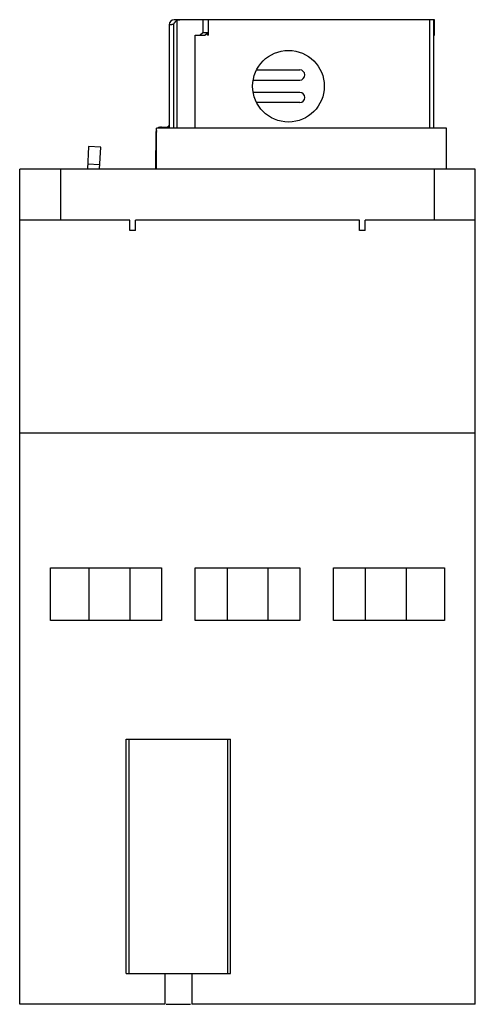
# Model space of a CAD drawing. Header units: millimetres. Extents: x 19.1 to 63.6, y 9.1 to 105.3.
import ezdxf

# ---------------------------------------------------------------- set-up
doc = ezdxf.new("R2010")
doc.units = ezdxf.units.MM
doc.header["$LTSCALE"] = 7.425008
doc.layers.add('00_COMPONENTS', color=7, linetype='CONTINUOUS')

msp = doc.modelspace()

# ---------------------------------------------------------------- linework, layer by layer
at = {"layer": '00_COMPONENTS', "color": 7, "linetype": 'Continuous'}
for p, q in [((34.184, 94.732), (34.184, 104.889)), ((59.635, 105.332), (34.238, 105.332)), ((34.474, 105.248), (34.474, 94.732)), ((37.035, 105.332), (37.035, 104.032)), ((37.568, 103.832), (37.568, 105.332)), ((59.203, 94.732), (59.203, 105.332)), ((59.54, 105.332), (59.54, 103.832)), ((59.597, 105.332), (59.597, 103.832)), ((59.635, 103.832), (59.635, 105.332)), ((33.739, 104.832), (33.739, 95.032)), ((37.035, 104.032), (36.752, 103.832)), ((37.485, 104.032), (37.035, 104.032)), ((37.202, 103.832), (37.485, 104.032)), ((37.485, 103.832), (37.485, 104.032)), ((36.279, 94.732), (36.279, 103.832)), ((36.279, 103.832), (37.202, 103.832)), ((37.568, 103.832), (37.485, 103.832)), ((59.54, 103.832), (59.635, 103.832)), ((59.585, 94.732), (59.585, 103.832)), ((42.272, 100.432), (46.485, 100.432)), ((41.937, 99.432), (46.485, 99.432)), ((46.485, 98.232), (41.937, 98.232)), ((46.485, 97.232), (42.272, 97.232)), ((32.446, 94.34), (32.415, 90.817)), ((32.488, 94.34), (32.446, 94.34)), ((32.458, 90.816), (32.488, 94.34)), ((32.495, 90.732), (32.495, 94.732)), ((60.835, 94.732), (32.495, 94.732)), ((32.987, 94.835), (33.496, 94.835)), ((33.776, 94.732), (33.776, 95.029)), ((60.835, 90.732), (60.835, 94.732)), ((25.859, 92.947), (25.743, 90.732)), ((27.057, 92.884), (25.859, 92.947)), ((26.945, 90.732), (27.057, 92.884)), ((19.135, 9.132), (19.135, 90.732)), ((63.635, 90.732), (19.135, 90.732)), ((23.135, 90.732), (23.135, 85.732)), ((26.967, 91.15), (25.768, 91.213)), ((32.415, 90.817), (32.441, 90.817)), ((59.635, 85.732), (59.635, 90.732)), ((63.635, 9.132), (63.635, 90.732)), ((29.885, 85.732), (19.135, 85.732)), ((29.885, 84.732), (29.885, 85.732)), ((30.435, 84.732), (30.435, 85.732)), ((52.335, 85.732), (30.435, 85.732)), ((52.335, 84.732), (52.335, 85.732)), ((52.885, 84.732), (52.885, 85.732)), ((63.635, 85.732), (52.885, 85.732)), ((30.435, 84.732), (29.885, 84.732)), ((52.885, 84.732), (52.335, 84.732)), ((63.635, 64.932), (19.135, 64.932)), ((22.135, 46.632), (22.135, 51.782)), ((22.135, 51.782), (32.985, 51.782)), ((25.885, 51.782), (25.885, 46.632)), ((29.885, 51.782), (29.885, 46.632)), ((32.985, 51.782), (32.985, 46.632)), ((36.285, 46.632), (36.285, 51.782)), ((36.285, 51.782), (46.485, 51.782)), ((39.385, 51.782), (39.385, 46.632)), ((43.385, 51.782), (43.385, 46.632)), ((46.485, 51.782), (46.485, 46.632)), ((49.785, 51.782), (60.635, 51.782)), ((49.785, 46.632), (49.785, 51.782)), ((52.885, 51.782), (52.885, 46.632)), ((56.885, 51.782), (56.885, 46.632)), ((60.635, 51.782), (60.635, 46.632)), ((32.985, 46.632), (22.135, 46.632)), ((46.485, 46.632), (36.285, 46.632)), ((60.635, 46.632), (49.785, 46.632)), ((29.535, 35.032), (39.739, 35.032)), ((29.535, 12.132), (29.535, 35.032)), ((29.835, 12.132), (29.835, 35.032)), ((39.435, 35.032), (39.435, 12.132)), ((39.739, 12.132), (39.739, 35.032)), ((29.535, 12.132), (35.954, 12.132)), ((33.309, 12.132), (33.309, 9.132)), ((35.962, 12.132), (39.739, 12.132)), ((35.962, 12.132), (35.962, 9.132)), ((33.309, 9.132), (19.135, 9.132)), ((33.43, 9.132), (35.824, 9.132)), ((63.635, 9.132), (35.962, 9.132))]:
    msp.add_line(p, q, dxfattribs=at)
msp.add_circle((45.385, 98.832), 3.5, dxfattribs=at)
for centre, radius, start, end in [((34.238, 104.832), 0.5, 90, 180), ((46.485, 99.932), 0.5, 270, 90), ((46.485, 97.732), 0.5, 270, 90), ((32.946, 94.335), 0.5, 154.59898, 179.5), ((32.987, 94.335), 0.499, 171.69822, 179.47508), ((32.946, 94.335), 0.5, 104.91667, 127.49504), ((32.988, 94.336), 0.499, 112.6479, 127.55841), ((32.988, 94.335), 0.5, 90.07737, 112.55019), ((33.457, 95.136), 0.301, 277.46793, 339.6277), ((32.615, 90.815), 0.2, 179.5, 206.02855)]:
    msp.add_arc(centre, radius, start, end, dxfattribs=at)
for points, knots in [([(33.739, 104.832), (33.739, 104.833), (33.741, 104.837), (33.75, 104.844), (33.77, 104.854), (33.806, 104.862), (33.855, 104.867), (33.918, 104.871), (33.995, 104.876), (34.085, 104.883), (34.15, 104.887), (34.184, 104.889)], [0, 0, 0, 0, 0.009524, 0.025265, 0.077034, 0.156398, 0.264687, 0.4031, 0.571937, 0.771029, 1, 1, 1, 1]), ([(34.184, 104.889), (34.186, 104.889), (34.19, 104.894), (34.194, 104.902), (34.199, 104.912), (34.206, 104.927), (34.215, 104.948), (34.227, 104.972), (34.24, 104.997), (34.259, 105.031), (34.287, 105.073), (34.326, 105.121), (34.37, 105.167), (34.419, 105.21), (34.455, 105.236), (34.474, 105.248)], [0, 0, 0, 0, 0.012957, 0.033963, 0.058806, 0.085555, 0.142039, 0.200854, 0.261269, 0.323013, 0.450076, 0.581714, 0.717717, 0.857564, 1, 1, 1, 1]), ([(34.474, 105.248), (34.517, 105.275), (34.611, 105.318), (34.713, 105.332), (34.764, 105.332)], [0, 0, 0, 0, 0.499965, 1, 1, 1, 1]), ([(33.496, 94.835), (33.555, 94.835), (33.677, 94.873), (33.755, 94.974), (33.776, 95.029)], [0, 0, 0, 0, 0.499593, 1, 1, 1, 1]), ([(33.739, 95.032), (33.739, 95.031), (33.74, 95.031), (33.741, 95.031), (33.744, 95.031), (33.749, 95.031), (33.754, 95.031), (33.763, 95.03), (33.771, 95.03), (33.776, 95.029)], [0, 0, 0, 0, 0.016303, 0.063842, 0.141836, 0.250882, 0.391039, 0.562613, 1, 1, 1, 1])]:
    msp.add_open_spline(points, degree=3, knots=knots, dxfattribs=at)
msp.add_open_spline([(32.476, 90.732), (32.464, 90.758), (32.458, 90.787), (32.458, 90.816)], degree=3, dxfattribs=at)

doc.saveas('drawing.dxf')
